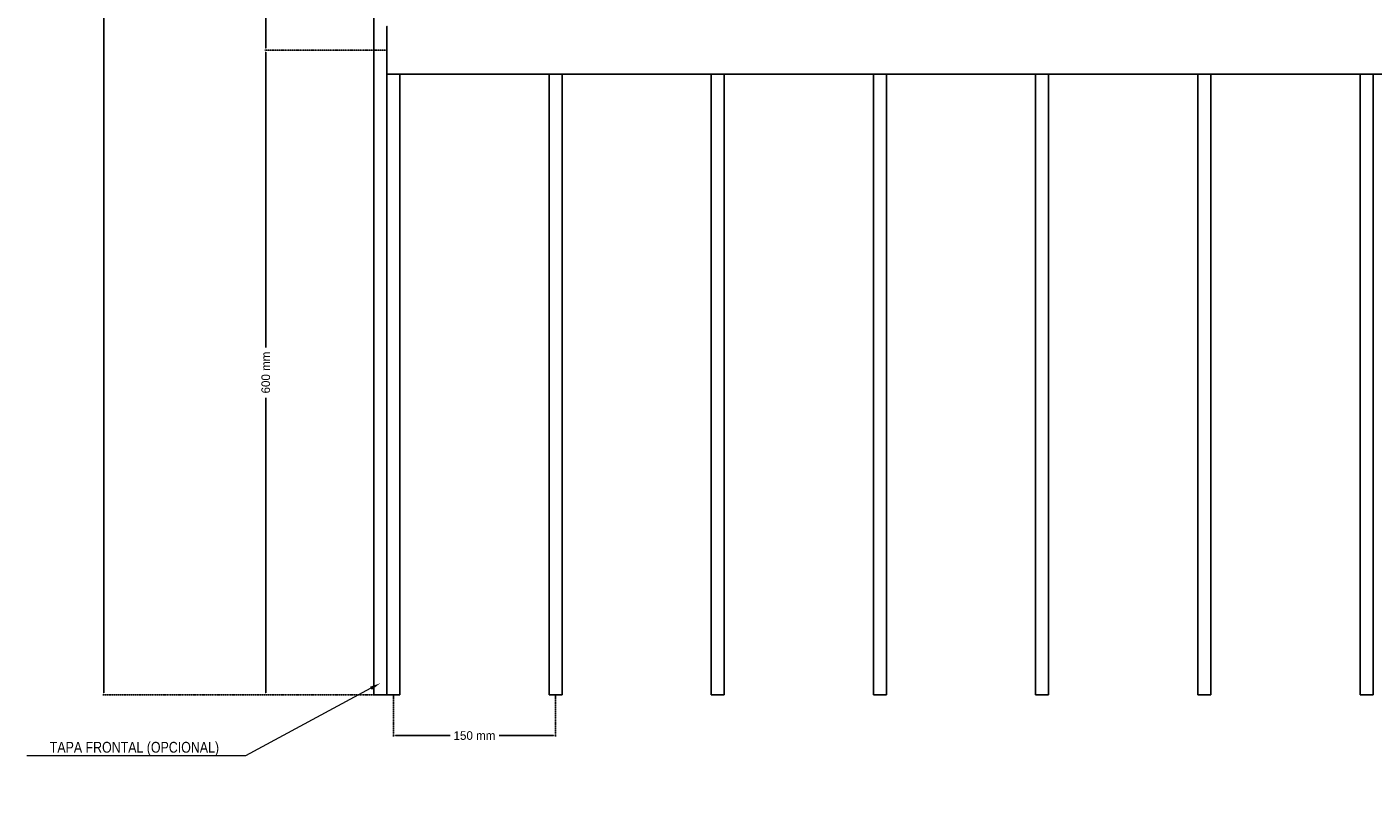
# Model space of a CAD drawing. Header units: millimetres. Extents: x 2538 to 24562, y 4449 to 23795.
# Tile 133 of 256: x 10902 to 12147, y 10273 to 10982. Entities that reach past the tile are written whole.
import ezdxf
from ezdxf import colors
from ezdxf.entities.mleader import LeaderData, LeaderLine
from ezdxf.math import Vec2, Vec3

# ---------------------------------------------------------------- set-up
doc = ezdxf.new("R2010")
doc.units = ezdxf.units.MM
doc.header["$PDMODE"] = 3
doc.linetypes.add('HIDDEN', pattern=[0.375, 0.25, -0.125])
doc.layers.add('HD021_Text', color=2, linetype='Continuous', lineweight=9)
doc.layers.add('Make2D$Visible$Curves', color=7, linetype='Continuous', true_color=0x000000)
doc.layers.add('MEDIDAS', color=1, linetype='Continuous', true_color=0xff0000)
doc.styles.add('Arial Narrow', font='ARIALN.TTF')
doc.dimstyles.new('HD_DIM', dxfattribs={"dimtxt": 8, "dimasz": 2, "dimexe": 1, "dimexo": 0, "dimgap": 2, "dimtad": 0, "dimdec": 0, "dimzin": 0, "dimdsep": 46, "dimtxsty": 'Standard', "dimcen": 0, "dimclrd": 256, "dimclre": 251, "dimclrt": 7, "dimadec": 0, "dimazin": 0, "dimtp": 0.05, "dimtm": 0.05, "dimtfac": 0.6, "dimtdec": 0, "dimtofl": 0, "dimtmove": 0, "dimatfit": 3, "dimfxl": 1, "dimtolj": 2, "dimtzin": 0, "dimarcsym": 0})

# ---------------------------------------------------------------- blocks, each defined once
blk = doc.blocks.new('*D31')
at = {"layer": 'Defpoints', "color": 0, "transparency": 16777216}
for p in [(11222.9, 12763.4), (10973.1, 10363.4), (11222.9, 10363.4)]:
    blk.add_point(p, dxfattribs=at)
at = {"layer": 'MEDIDAS', "color": 251, "linetype": 'HIDDEN', "lineweight": -2, "transparency": 16777216}
for p, q in [((11222.9, 12763.4), (10972.1, 12763.4)), ((11222.9, 10363.4), (10972.1, 10363.4))]:
    blk.add_line(p, q, dxfattribs=at)
at = {"layer": 'MEDIDAS', "lineweight": -2, "transparency": 16777216}
for p, q in [((10973.1, 12761.4), (10973.1, 11590.7)), ((10973.1, 10365.4), (10973.1, 11536.1))]:
    blk.add_line(p, q, dxfattribs=at)
at = {"layer": 'MEDIDAS', "transparency": 16777216}
for points in [[(10972.8, 12761.4), (10973.4, 12761.4), (10973.1, 12763.4)], [(10972.8, 10365.4), (10973.4, 10365.4), (10973.1, 10363.4)]]:
    blk.add_solid(points, dxfattribs=at)
at = {"layer": 'MEDIDAS', "color": 7, "transparency": 16777216, "insert": (10973.1, 11563.4), "char_height": 8, "attachment_point": 5, "rotation": 90}
blk.add_mtext('\\A2;2400 mm', dxfattribs=at)
blk = doc.blocks.new('*D34')
at = {"layer": 'Defpoints', "color": 0, "transparency": 16777216}
for p in [(11234.9, 11563.4), (11122.9, 10960.2), (11234.9, 10960.2)]:
    blk.add_point(p, dxfattribs=at)
at = {"layer": 'MEDIDAS', "color": 251, "linetype": 'HIDDEN', "lineweight": -2, "transparency": 16777216}
for p, q in [((11234.9, 11563.4), (11121.9, 11563.4)), ((11234.9, 10960.2), (11121.9, 10960.2))]:
    blk.add_line(p, q, dxfattribs=at)
at = {"layer": 'MEDIDAS', "lineweight": -2, "transparency": 16777216}
for p, q in [((11122.9, 11561.4), (11122.9, 11285.1)), ((11122.9, 10962.2), (11122.9, 11238.4))]:
    blk.add_line(p, q, dxfattribs=at)
at = {"layer": 'MEDIDAS', "transparency": 16777216}
for points in [[(11122.6, 11561.4), (11123.3, 11561.4), (11122.9, 11563.4)], [(11122.6, 10962.2), (11123.3, 10962.2), (11122.9, 10960.2)]]:
    blk.add_solid(points, dxfattribs=at)
at = {"layer": 'MEDIDAS', "color": 7, "transparency": 16777216, "insert": (11122.9, 11261.8), "char_height": 8, "attachment_point": 5, "rotation": 90}
blk.add_mtext('\\A2;600 mm', dxfattribs=at)
blk = doc.blocks.new('*D35')
at = {"layer": 'Defpoints', "color": 0, "transparency": 16777216}
for p in [(11234.9, 10960.2), (11122.9, 10363.4), (11222.9, 10363.4)]:
    blk.add_point(p, dxfattribs=at)
at = {"layer": 'MEDIDAS', "color": 251, "linetype": 'HIDDEN', "lineweight": -2, "transparency": 16777216}
for p, q in [((11234.9, 10960.2), (11121.9, 10960.2)), ((11222.9, 10363.4), (11121.9, 10363.4))]:
    blk.add_line(p, q, dxfattribs=at)
at = {"layer": 'MEDIDAS', "lineweight": -2, "transparency": 16777216}
for p, q in [((11122.9, 10958.2), (11122.9, 10685.1)), ((11122.9, 10365.4), (11122.9, 10638.4))]:
    blk.add_line(p, q, dxfattribs=at)
at = {"layer": 'MEDIDAS', "transparency": 16777216}
for points in [[(11122.6, 10958.2), (11123.3, 10958.2), (11122.9, 10960.2)], [(11122.6, 10365.4), (11123.3, 10365.4), (11122.9, 10363.4)]]:
    blk.add_solid(points, dxfattribs=at)
at = {"layer": 'MEDIDAS', "color": 7, "transparency": 16777216, "insert": (11122.9, 10661.8), "char_height": 8, "attachment_point": 5, "rotation": 90}
blk.add_mtext('\\A2;600 mm', dxfattribs=at)
blk = doc.blocks.new('*D36')
at = {"layer": 'Defpoints', "color": 0, "transparency": 16777216}
for p in [(11240.9, 10363.4), (11390.9, 10363.4), (11390.9, 10325.8)]:
    blk.add_point(p, dxfattribs=at)
at = {"layer": 'MEDIDAS', "color": 251, "linetype": 'HIDDEN', "lineweight": -2, "transparency": 16777216}
for p, q in [((11240.9, 10363.4), (11240.9, 10324.8)), ((11390.9, 10363.4), (11390.9, 10324.8))]:
    blk.add_line(p, q, dxfattribs=at)
at = {"layer": 'MEDIDAS', "lineweight": -2, "transparency": 16777216}
for p, q in [((11242.9, 10325.8), (11293.3, 10325.8)), ((11388.9, 10325.8), (11338.6, 10325.8))]:
    blk.add_line(p, q, dxfattribs=at)
at = {"layer": 'MEDIDAS', "transparency": 16777216}
for points in [[(11242.9, 10326.1), (11242.9, 10325.5), (11240.9, 10325.8)], [(11388.9, 10326.1), (11388.9, 10325.5), (11390.9, 10325.8)]]:
    blk.add_solid(points, dxfattribs=at)
at = {"layer": 'MEDIDAS', "color": 7, "transparency": 16777216, "insert": (11315.9, 10325.8), "char_height": 8, "attachment_point": 5}
blk.add_mtext('\\A2;150 mm', dxfattribs=at)

msp = doc.modelspace()

# ---------------------------------------------------------------- linework, layer by layer
at = {"layer": 'Make2D$Visible$Curves', "color": 7, "lineweight": -3}
for points in [[(11222.9, 12763.4), (11222.9, 11563.4), (11222.9, 10363.4)], [(11234.9, 10939.1), (11234.9, 10960.2), (11234.9, 10981.2)], [(11234.9, 10938.1), (11234.9, 10650.7), (11234.9, 10363.4)], [(11234.9, 10938.1), (12440.9, 10938.1), (13646.9, 10938.1)], [(11246.9, 10938.1), (11246.9, 10650.7), (11246.9, 10363.4)], [(11384.9, 10938.1), (11384.9, 10650.7), (11384.9, 10363.4)], [(11396.9, 10938.1), (11396.9, 10650.7), (11396.9, 10363.4)], [(11534.9, 10938.1), (11534.9, 10650.7), (11534.9, 10363.4)], [(11546.9, 10938.1), (11546.9, 10650.7), (11546.9, 10363.4)], [(11684.9, 10938.1), (11684.9, 10650.7), (11684.9, 10363.4)], [(11696.9, 10938.1), (11696.9, 10650.7), (11696.9, 10363.4)], [(11834.9, 10938.1), (11834.9, 10650.7), (11834.9, 10363.4)], [(11846.9, 10938.1), (11846.9, 10650.7), (11846.9, 10363.4)], [(11984.9, 10938.1), (11984.9, 10650.7), (11984.9, 10363.4)], [(11996.9, 10938.1), (11996.9, 10650.7), (11996.9, 10363.4)], [(12134.9, 10938.1), (12134.9, 10650.7), (12134.9, 10363.4)], [(12146.9, 10938.1), (12146.9, 10650.7), (12146.9, 10363.4)], [(11222.9, 10363.4), (11228.9, 10363.4), (11234.9, 10363.4)], [(11234.9, 10363.4), (11240.9, 10363.4), (11246.9, 10363.4)], [(11384.9, 10363.4), (11390.9, 10363.4), (11396.9, 10363.4)], [(11534.9, 10363.4), (11540.9, 10363.4), (11546.9, 10363.4)], [(11684.9, 10363.4), (11690.9, 10363.4), (11696.9, 10363.4)], [(11834.9, 10363.4), (11840.9, 10363.4), (11846.9, 10363.4)], [(11984.9, 10363.4), (11990.9, 10363.4), (11996.9, 10363.4)], [(12134.9, 10363.4), (12140.9, 10363.4), (12146.9, 10363.4)]]:
    msp.add_open_spline(points, degree=2, dxfattribs=at)
for points, weights in [([(11234.9, 10981.2), (11234.9, 10982.2), (11234.9, 10982.2)], [1, 0.707106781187, 1]), ([(11234.9, 10938.1), (11234.9, 10938.1), (11234.9, 10939.1)], [1, 0.707106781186, 1])]:
    msp.add_rational_spline(points, weights, degree=2, dxfattribs=at)

# ---------------------------------------------------------------- dimensions: what is measured, and where the dimension line sits
at = {"layer": 'MEDIDAS'}
dim = msp.add_linear_dim(base=(10973.1, 10363.4), p1=(11222.9, 12763.4), p2=(11222.9, 10363.4), angle=90, text='<> mm', dimstyle='HD_DIM', dxfattribs=at)
dim.commit()
dim.dimension.update_dxf_attribs({"geometry": '*D31', "text_midpoint": (10973.1, 11563.4)})
for base, p1, p2, picture, middle in [((11122.9, 10960.2), (11234.9, 11563.4), (11234.9, 10960.2), '*D34', (11122.9, 11261.8)), ((11122.9, 10363.4), (11234.9, 10960.2), (11222.9, 10363.4), '*D35', (11122.9, 10661.8))]:
    dim = msp.add_linear_dim(base=base, p1=p1, p2=p2, angle=90, text='600 mm', dimstyle='HD_DIM', override={"dimtmove": 1}, dxfattribs=at)
    dim.commit()
    dim.dimension.update_dxf_attribs({"geometry": picture, "text_midpoint": middle})
dim = msp.add_linear_dim(base=(11390.9, 10325.8), p1=(11240.9, 10363.4), p2=(11390.9, 10363.4), text='<> mm', dimstyle='HD_DIM', dxfattribs=at)
dim.commit()
dim.dimension.update_dxf_attribs({"geometry": '*D36', "text_midpoint": (11315.9, 10325.8)})

# ---------------------------------------------------------------- leaders
at = {"layer": 'HD021_Text'}
ml = msp.add_multileader_mtext('Standard', dxfattribs=at)
ml.set_content('TAPA FRONTAL (OPCIONAL)', color=5, style='Arial Narrow')
ml.set_leader_properties(color=5, linetype='ByLayer', lineweight=15)
ml.build(insert=Vec2(0, 0))
ml.multileader.update_dxf_attribs({"text_left_attachment_type": 6, "text_right_attachment_type": 6, "dogleg_length": 0.1, "arrow_head_size": 10, "scale": 5})
ctx = ml.context
ctx.base_point, ctx.scale, ctx.char_height, ctx.arrow_head_size, ctx.landing_gap_size, ctx.plane_origin = Vec3(10909.1, 10307.1), 5, 10, 10, 15, Vec3(11424.8, 10280.4)
ctx.left_attachment, ctx.right_attachment, ctx.text_align_type = 6, 6, 2
notes = []
notes.append((ctx, [(0, (1, 1, 0), (11104, 10307.1), (-1, 0), 9.29, [(1, [(11228.9, 10374.3)], 0, [])])]))
ctx.mtext.insert, ctx.mtext.alignment, ctx.mtext.flow_direction = Vec3(11079.7, 10320), 3, 5
for ctx, leaders in notes:
    for number, flags, end, landing, length, lines in leaders:
        leader = LeaderData()
        leader.index, (leader.has_last_leader_line, leader.has_dogleg_vector, leader.attachment_direction) = number, flags
        leader.last_leader_point, leader.dogleg_vector, leader.dogleg_length = Vec3(end), Vec3(landing), length
        for number, points, colour, breaks in lines:
            line = LeaderLine()
            line.index, line.vertices, line.color, line.breaks = number, Vec3.list(points), colors.encode_raw_color(colour), breaks
            leader.lines.append(line)
        ctx.leaders.append(leader)

doc.saveas('drawing.dxf')
